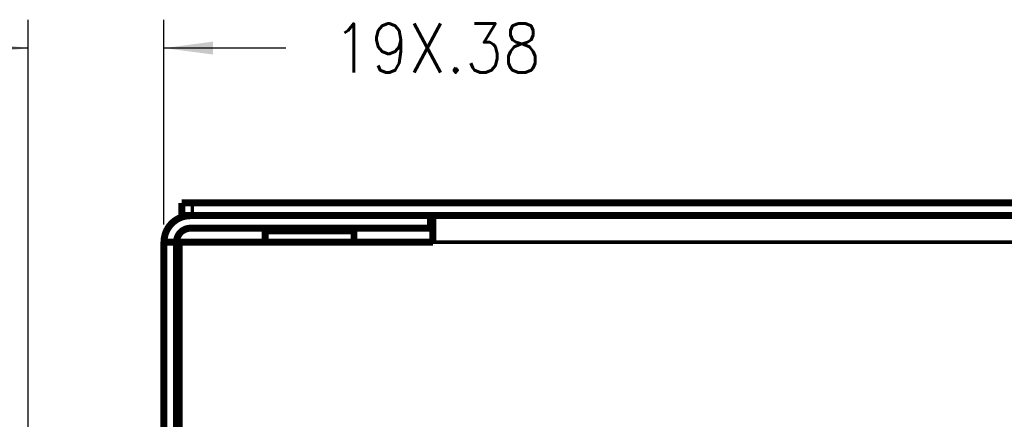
# Model space of a CAD drawing. Header units: millimetres. Extents: x 618 to 1482, y 17 to 575.
# Tile 78 of 96: x 1305 to 1376, y 190 to 219. Entities that reach past the tile are written whole.
import ezdxf

# ---------------------------------------------------------------- set-up
doc = ezdxf.new("R2010")
doc.units = ezdxf.units.MM
doc.layers.add('1', color=7, linetype='Continuous')
doc.styles.add('CONVERTER_11', font='txt.shx', dxfattribs={"width": 0.9})
doc.dimstyles.new('ME10_DIM_20', dxfattribs={"dimtxt": 3.5, "dimasz": 3.5, "dimexe": 2.03, "dimexo": 1.27, "dimgap": 2.54, "dimtad": 0, "dimtih": 1, "dimtoh": 1, "dimlfac": 0.03937, "dimzin": 4, "dimdsep": 46, "dimtxsty": 'CONVERTER_11', "dimsah": 1, "dimcen": 0.09, "dimclrd": 140, "dimclre": 140, "dimclrt": 4, "dimadec": 0, "dimazin": 0, "dimtfac": 1, "dimtdec": 4, "dimtix": 1, "dimtofl": 0, "dimtmove": 0, "dimatfit": 0, "dimfxl": 1, "dimtolj": 1, "dimtzin": 0, "dimarcsym": 0})

# ---------------------------------------------------------------- blocks, each defined once
blk = doc.blocks.new('Cover_Chassis_Octoclock_Ettus__122', base_point=(1316.733, 204.592))
at = {"color": 7, "linetype": 'Continuous', "const_width": 0.5}
for points in [[(1316.983, 204.842), (1316.983, 205.757)], [(1317.745, 205.757), (1316.983, 205.757)], [(1415.281, 205.757), (1317.745, 205.757)], [(1317.453, 204.842), (1316.983, 204.842)], [(1317.613, 204.842), (1317.453, 204.842)], [(1398.263, 204.842), (1334.763, 204.842)]]:
    blk.add_lwpolyline(points, dxfattribs=at)
at = {"color": 124, "linetype": 'Continuous', "const_width": 0.25}
blk.add_lwpolyline([(1317.745, 204.842), (1317.745, 205.757)], dxfattribs=at)
blk = doc.blocks.new('CLS-M3-1_10', base_point=(1322.702, 202.692))
at = {"color": 7, "linetype": 'Continuous', "const_width": 0.5}
for points in [[(1322.952, 203.745), (1323.079, 203.872)], [(1322.952, 203.745), (1322.952, 202.942)], [(1329.302, 203.745), (1322.952, 203.745)], [(1329.175, 203.872), (1323.079, 203.872)], [(1323.764, 203.942), (1323.764, 203.872)], [(1328.489, 203.872), (1328.489, 203.942)], [(1329.302, 203.745), (1329.175, 203.872)], [(1329.302, 203.745), (1329.302, 202.942)]]:
    blk.add_lwpolyline(points, dxfattribs=at)
blk = doc.blocks.new('Chassis_Octoclock_Ettus__128', base_point=(1315.463, 162.682))
at = {"color": 7, "linetype": 'Continuous', "const_width": 0.5}
for points in [[(1317.613, 204.842, 0.414214), (1315.713, 202.942, 0.414214)], [(1317.613, 203.942, 0.414214), (1316.613, 202.942, 0.414214)]]:
    blk.add_lwpolyline(points, format="xyb", dxfattribs=at)
for points in [[(1334.763, 204.842), (1317.613, 204.842)], [(1334.763, 203.942), (1334.763, 204.842)], [(1334.942, 204.842), (1334.942, 202.942)], [(1334.763, 203.942), (1317.613, 203.942)], [(1316.613, 202.942), (1315.713, 202.942)], [(1315.713, 164.832), (1315.713, 202.942)], [(1316.613, 164.832), (1316.613, 202.942)], [(1316.792, 202.942), (1334.942, 202.942)], [(1316.792, 202.942), (1316.792, 164.832)]]:
    blk.add_lwpolyline(points, dxfattribs=at)
at = {"color": 124, "linetype": 'Continuous', "const_width": 0.25}
blk.add_lwpolyline([(1334.942, 202.942), (1398.083, 202.942)], dxfattribs=at)
blk = doc.blocks.new('Assy_Chassis_Octoclock_Ettus__129', base_point=(1315.463, 162.682))
for name, p in [('Chassis_Octoclock_Ettus__128', (1315.463, 162.682)), ('CLS-M3-1_10', (1322.702, 202.692))]:
    blk.add_blockref(name, p)
blk = doc.blocks.new('Assy_Octoclock_Ettus__130', base_point=(1305.75, 162.682))
for name, p in [('Cover_Chassis_Octoclock_Ettus__122', (1316.733, 204.592)), ('Assy_Chassis_Octoclock_Ettus__129', (1315.463, 162.682))]:
    blk.add_blockref(name, p)
blk = doc.blocks.new('*D252')
at = {"layer": '1', "color": 140, "linetype": 'Continuous'}
for p, q in [((1306, 185.116), (1306, 218.852)), ((1315.713, 204.212), (1315.713, 218.852)), ((1306, 216.822), (1299, 216.822)), ((1324.422, 216.822), (1315.713, 216.822))]:
    blk.add_line(p, q, dxfattribs=at)
at = {"layer": '1', "color": 140}
for points in [[(1302.5, 216.362), (1302.5, 217.283), (1306, 216.822)], [(1319.213, 217.283), (1319.213, 216.362), (1315.713, 216.822)]]:
    blk.add_solid(points, dxfattribs=at)
at = {"layer": '1', "color": 4, "insert": (1327.802, 215.072), "char_height": 3.5, "attachment_point": 7, "rotation": 0.00014, "line_spacing_factor": 0.60024, "style": 'CONVERTER_11'}
blk.add_mtext('\\C4;19X\\C4;.38', dxfattribs=at)
blk = doc.blocks.new('RIGHT1', base_point=(1363.259, 184.91))
blk.add_blockref('Assy_Octoclock_Ettus__130', (1305.75, 162.682))
at = {"layer": '1'}
dim = blk.add_linear_dim(base=(1315.713, 216.822), p1=(1306, 183.846), p2=(1315.713, 202.942), dimstyle='ME10_DIM_20', override={"dimpost": '19X<>'}, dxfattribs=at)
dim.commit()
dim.dimension.update_dxf_attribs({"geometry": '*D252', "text_midpoint": (1334.88, 216.822), "text_rotation": 0.00014})

msp = doc.modelspace()

# ---------------------------------------------------------------- block references
msp.add_blockref('RIGHT1', (1363.259, 184.91))

doc.saveas('drawing.dxf')
